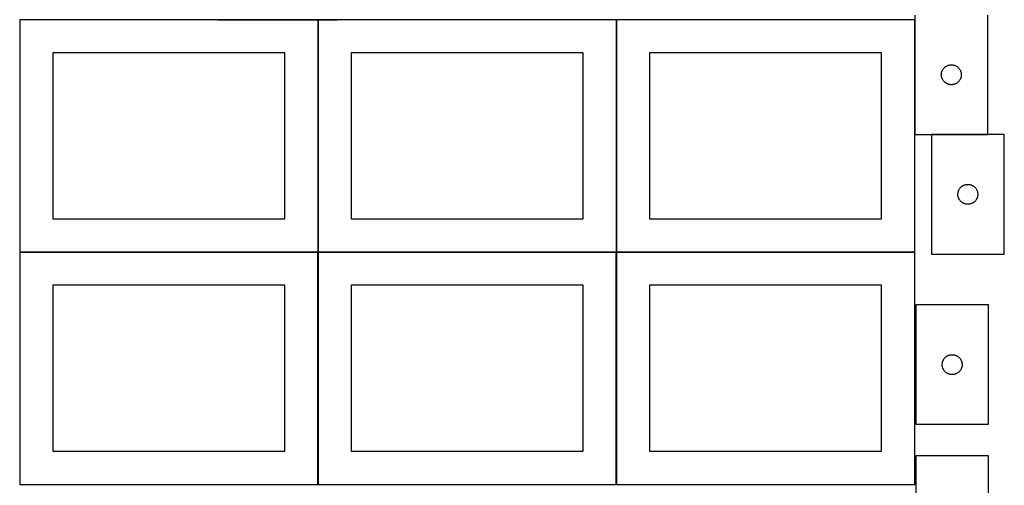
# Model space of a CAD drawing. Header units: millimetres. Extents: x 7 to 1493, y 7 to 2993.
# Tile 4 of 13: x 8 to 1493, y 1411 to 2113. Entities that reach past the tile are written whole.
import ezdxf

# ---------------------------------------------------------------- set-up
doc = ezdxf.new("R2010")
doc.units = ezdxf.units.MM
doc.layers.add('COMMON', color=5, linetype='CONTINUOUS', true_color=0x0000ff)
doc.layers.add('CUT', color=7, linetype='CONTINUOUS', true_color=0x000000)

msp = doc.modelspace()

# ---------------------------------------------------------------- linework, layer by layer
at = {"layer": 'COMMON'}
for p, q in [((306.651133, 2112.923826), (7.958198, 2112.923826)), ((306.851134, 2112.923825), (457.958198, 2112.923825)), ((458.058199, 1762.823825), (458.058199, 2112.823825)), ((458.158199, 2112.923825), (486.851134, 2112.923825)), ((908.158199, 2112.923826), (873.530565, 2112.923826)), ((908.2582, 1762.823825), (908.2582, 2112.823825)), ((1173.530565, 2112.923826), (908.3582, 2112.923826)), ((1358.4582, 2112.823825), (1358.4582, 1940.011538)), ((1383.48078, 1939.911537), (1468.558201, 1939.911537)), ((457.849575, 1762.723825), (7.958198, 1762.723825)), ((457.949576, 1412.623824), (457.949576, 1762.623824)), ((908.049576, 1762.723825), (458.158199, 1762.723825)), ((908.149577, 1412.623824), (908.149577, 1762.623824)), ((1358.249577, 1762.723825), (908.3582, 1762.723825))]:
    msp.add_line(p, q, dxfattribs=at)
at = {"layer": 'CUT'}
for p, q in [((457.958198, 2112.823825), (7.958198, 2112.823825)), ((7.958198, 2112.823825), (7.958198, 1762.823825)), ((457.958198, 1762.823825), (457.958198, 2112.823825)), ((908.158199, 2112.823825), (458.158199, 2112.823825)), ((458.158199, 2112.823825), (458.158199, 1762.823825)), ((908.158199, 1762.823825), (908.158199, 2112.823825)), ((1358.3582, 2112.823825), (908.3582, 2112.823825)), ((908.3582, 2112.823825), (908.3582, 1762.823825)), ((1358.3582, 1762.823825), (1358.3582, 2112.823825)), ((1358.558201, 2120.011538), (1358.558201, 1940.011538)), ((1468.558201, 1940.011538), (1468.558201, 2120.011538)), ((407.958198, 2062.823825), (57.958198, 2062.823825)), ((57.958198, 2062.823825), (57.958198, 1812.823825)), ((407.958198, 1812.823825), (407.958198, 2062.823825)), ((858.158199, 2062.823825), (508.158199, 2062.823825)), ((508.158199, 2062.823825), (508.158199, 1812.823825)), ((858.158199, 1812.823825), (858.158199, 2062.823825)), ((1308.3582, 2062.823825), (958.3582, 2062.823825)), ((958.3582, 2062.823825), (958.3582, 1812.823825)), ((1308.3582, 1812.823825), (1308.3582, 2062.823825)), ((1399.390863, 2034.939673), (1399.663342, 2035.662456)), ((1399.663342, 2035.662456), (1399.972667, 2036.370253)), ((1399.972667, 2036.370253), (1400.318019, 2037.061189)), ((1400.318019, 2037.061189), (1400.698482, 2037.73343)), ((1400.698482, 2037.73343), (1401.113046, 2038.385193)), ((1401.113046, 2038.385193), (1401.560613, 2039.014752)), ((1401.560613, 2039.014752), (1402.039994, 2039.620435)), ((1402.039994, 2039.620435), (1402.549921, 2040.200638)), ((1402.549921, 2040.200638), (1403.089039, 2040.75382)), ((1403.089039, 2040.75382), (1403.655919, 2041.278517)), ((1403.655919, 2041.278517), (1404.249059, 2041.773335)), ((1404.249059, 2041.773335), (1404.866885, 2042.236963)), ((1404.866885, 2042.236963), (1405.507758, 2042.668171)), ((1405.507758, 2042.668171), (1406.16998, 2043.065816)), ((1406.16998, 2043.065816), (1406.851794, 2043.428844)), ((1406.851794, 2043.428844), (1407.551393, 2043.756291)), ((1407.551393, 2043.756291), (1408.26692, 2044.04729)), ((1408.26692, 2044.04729), (1408.996479, 2044.301068)), ((1408.996479, 2044.301068), (1409.738134, 2044.516954)), ((1409.738134, 2044.516954), (1410.48992, 2044.694373)), ((1410.48992, 2044.694373), (1411.249843, 2044.832856)), ((1411.249843, 2044.832856), (1412.015886, 2044.932036)), ((1412.015886, 2044.932036), (1412.78602, 2044.991649)), ((1412.78602, 2044.991649), (1413.558201, 2045.011538)), ((1413.558201, 2045.011538), (1414.330382, 2044.991649)), ((1414.330382, 2044.991649), (1415.100516, 2044.932036)), ((1415.100516, 2044.932036), (1415.86656, 2044.832856)), ((1415.86656, 2044.832856), (1416.626482, 2044.694373)), ((1416.626482, 2044.694373), (1417.378268, 2044.516954)), ((1417.378268, 2044.516954), (1418.119924, 2044.301068)), ((1418.119924, 2044.301068), (1418.849482, 2044.04729)), ((1418.849482, 2044.04729), (1419.56501, 2043.756291)), ((1419.56501, 2043.756291), (1420.264608, 2043.428844)), ((1420.264608, 2043.428844), (1420.946422, 2043.065816)), ((1420.946422, 2043.065816), (1421.608644, 2042.668171)), ((1421.608644, 2042.668171), (1422.249518, 2042.236963)), ((1422.249518, 2042.236963), (1422.867343, 2041.773335)), ((1422.867343, 2041.773335), (1423.460483, 2041.278517)), ((1423.460483, 2041.278517), (1424.027363, 2040.75382)), ((1424.027363, 2040.75382), (1424.566482, 2040.200638)), ((1424.566482, 2040.200638), (1425.076408, 2039.620435)), ((1425.076408, 2039.620435), (1425.55579, 2039.014752)), ((1425.55579, 2039.014752), (1426.003356, 2038.385193)), ((1426.003356, 2038.385193), (1426.417921, 2037.73343)), ((1426.417921, 2037.73343), (1426.798383, 2037.061189)), ((1426.798383, 2037.061189), (1427.143735, 2036.370253)), ((1427.143735, 2036.370253), (1427.453061, 2035.662456)), ((1427.453061, 2035.662456), (1427.72554, 2034.939673)), ((1398.563174, 2030.397756), (1398.602938, 2031.16917)), ((1398.563174, 2029.625319), (1398.563174, 2030.397756)), ((1398.602938, 2028.853906), (1398.563174, 2029.625319)), ((1398.602938, 2031.16917), (1398.682361, 2031.937513)), ((1398.682361, 2028.085562), (1398.602938, 2028.853906)), ((1398.682361, 2031.937513), (1398.801232, 2032.700749)), ((1398.801232, 2027.322326), (1398.682361, 2028.085562)), ((1398.801232, 2032.700749), (1398.959236, 2033.456854)), ((1398.959236, 2026.566221), (1398.801232, 2027.322326)), ((1398.959236, 2033.456854), (1399.155953, 2034.203822)), ((1399.155953, 2025.819253), (1398.959236, 2026.566221)), ((1399.155953, 2034.203822), (1399.390863, 2034.939673)), ((1399.390863, 2025.083402), (1399.155953, 2025.819253)), ((1399.663342, 2024.360619), (1399.390863, 2025.083402)), ((1399.972667, 2023.652822), (1399.663342, 2024.360619)), ((1400.318019, 2022.961886), (1399.972667, 2023.652822)), ((1400.698482, 2022.289646), (1400.318019, 2022.961886)), ((1401.113046, 2021.637882), (1400.698482, 2022.289646)), ((1401.560613, 2021.008323), (1401.113046, 2021.637882)), ((1402.039994, 2020.40264), (1401.560613, 2021.008323)), ((1425.55579, 2021.008323), (1425.076408, 2020.40264)), ((1426.003356, 2021.637882), (1425.55579, 2021.008323)), ((1426.417921, 2022.289646), (1426.003356, 2021.637882)), ((1426.798383, 2022.961886), (1426.417921, 2022.289646)), ((1427.143735, 2023.652822), (1426.798383, 2022.961886)), ((1427.453061, 2024.360619), (1427.143735, 2023.652822)), ((1427.72554, 2025.083402), (1427.453061, 2024.360619)), ((1427.72554, 2034.939673), (1427.960449, 2034.203822)), ((1427.960449, 2025.819253), (1427.72554, 2025.083402)), ((1427.960449, 2034.203822), (1428.157167, 2033.456854)), ((1428.157167, 2026.566221), (1427.960449, 2025.819253)), ((1428.157167, 2033.456854), (1428.31517, 2032.700749)), ((1428.31517, 2027.322326), (1428.157167, 2026.566221)), ((1428.31517, 2032.700749), (1428.434041, 2031.937513)), ((1428.434041, 2028.085562), (1428.31517, 2027.322326)), ((1428.434041, 2031.937513), (1428.513464, 2031.16917)), ((1428.513464, 2028.853906), (1428.434041, 2028.085562)), ((1428.513464, 2031.16917), (1428.553228, 2030.397756)), ((1428.553228, 2029.625319), (1428.513464, 2028.853906)), ((1428.553228, 2030.397756), (1428.553228, 2029.625319)), ((1402.549921, 2019.822438), (1402.039994, 2020.40264)), ((1403.089039, 2019.269255), (1402.549921, 2019.822438)), ((1403.655919, 2018.744559), (1403.089039, 2019.269255)), ((1404.249059, 2018.249741), (1403.655919, 2018.744559)), ((1404.866885, 2017.786113), (1404.249059, 2018.249741)), ((1405.507758, 2017.354904), (1404.866885, 2017.786113)), ((1406.16998, 2016.957259), (1405.507758, 2017.354904)), ((1406.851794, 2016.594231), (1406.16998, 2016.957259)), ((1407.551393, 2016.266784), (1406.851794, 2016.594231)), ((1408.26692, 2015.975785), (1407.551393, 2016.266784)), ((1408.996479, 2015.722007), (1408.26692, 2015.975785)), ((1409.738134, 2015.506122), (1408.996479, 2015.722007)), ((1410.48992, 2015.328702), (1409.738134, 2015.506122)), ((1411.249843, 2015.190219), (1410.48992, 2015.328702)), ((1412.015886, 2015.091039), (1411.249843, 2015.190219)), ((1412.78602, 2015.031426), (1412.015886, 2015.091039)), ((1413.558201, 2015.011538), (1412.78602, 2015.031426)), ((1414.330382, 2015.031426), (1413.558201, 2015.011538)), ((1415.100516, 2015.091039), (1414.330382, 2015.031426)), ((1415.86656, 2015.190219), (1415.100516, 2015.091039)), ((1416.626482, 2015.328702), (1415.86656, 2015.190219)), ((1417.378268, 2015.506122), (1416.626482, 2015.328702)), ((1418.119924, 2015.722007), (1417.378268, 2015.506122)), ((1418.849482, 2015.975785), (1418.119924, 2015.722007)), ((1419.56501, 2016.266784), (1418.849482, 2015.975785)), ((1420.264608, 2016.594231), (1419.56501, 2016.266784)), ((1420.946422, 2016.957259), (1420.264608, 2016.594231)), ((1421.608644, 2017.354904), (1420.946422, 2016.957259)), ((1422.249518, 2017.786113), (1421.608644, 2017.354904)), ((1422.867343, 2018.249741), (1422.249518, 2017.786113)), ((1423.460483, 2018.744559), (1422.867343, 2018.249741)), ((1424.027363, 2019.269255), (1423.460483, 2018.744559)), ((1424.566482, 2019.822438), (1424.027363, 2019.269255)), ((1425.076408, 2020.40264), (1424.566482, 2019.822438)), ((1358.558201, 1940.011538), (1468.558201, 1940.011538)), ((1383.48078, 1939.811537), (1383.48078, 1759.811537)), ((1493.48078, 1939.811537), (1383.48078, 1939.811537)), ((1493.48078, 1759.811537), (1493.48078, 1939.811537)), ((1425.240598, 1856.861188), (1425.62106, 1857.533429)), ((1425.62106, 1857.533429), (1426.035624, 1858.185192)), ((1426.035624, 1858.185192), (1426.483191, 1858.814751)), ((1426.483191, 1858.814751), (1426.962573, 1859.420434)), ((1426.962573, 1859.420434), (1427.472499, 1860.000637)), ((1427.472499, 1860.000637), (1428.011617, 1860.553819)), ((1428.011617, 1860.553819), (1428.578498, 1861.078516)), ((1428.578498, 1861.078516), (1429.171637, 1861.573334)), ((1429.171637, 1861.573334), (1429.789463, 1862.036962)), ((1429.789463, 1862.036962), (1430.430337, 1862.46817)), ((1430.430337, 1862.46817), (1431.092559, 1862.865815)), ((1431.092559, 1862.865815), (1431.774373, 1863.228843)), ((1431.774373, 1863.228843), (1432.473971, 1863.55629)), ((1432.473971, 1863.55629), (1433.189498, 1863.847289)), ((1433.189498, 1863.847289), (1433.919057, 1864.101067)), ((1433.919057, 1864.101067), (1434.660713, 1864.316953)), ((1434.660713, 1864.316953), (1435.412499, 1864.494372)), ((1435.412499, 1864.494372), (1436.172421, 1864.632855)), ((1436.172421, 1864.632855), (1436.938465, 1864.732035)), ((1436.938465, 1864.732035), (1437.708598, 1864.791648)), ((1437.708598, 1864.791648), (1438.48078, 1864.811537)), ((1438.48078, 1864.811537), (1439.252961, 1864.791648)), ((1439.252961, 1864.791648), (1440.023095, 1864.732035)), ((1440.023095, 1864.732035), (1440.789138, 1864.632855)), ((1440.789138, 1864.632855), (1441.549061, 1864.494372)), ((1441.549061, 1864.494372), (1442.300846, 1864.316953)), ((1442.300846, 1864.316953), (1443.042502, 1864.101067)), ((1443.042502, 1864.101067), (1443.772061, 1863.847289)), ((1443.772061, 1863.847289), (1444.487588, 1863.55629)), ((1444.487588, 1863.55629), (1445.187186, 1863.228843)), ((1445.187186, 1863.228843), (1445.869001, 1862.865815)), ((1445.869001, 1862.865815), (1446.531222, 1862.46817)), ((1446.531222, 1862.46817), (1447.172096, 1862.036962)), ((1447.172096, 1862.036962), (1447.789922, 1861.573334)), ((1447.789922, 1861.573334), (1448.383061, 1861.078516)), ((1448.383061, 1861.078516), (1448.949942, 1860.553819)), ((1448.949942, 1860.553819), (1449.48906, 1860.000637)), ((1449.48906, 1860.000637), (1449.998986, 1859.420434)), ((1449.998986, 1859.420434), (1450.478368, 1858.814751)), ((1450.478368, 1858.814751), (1450.925935, 1858.185192)), ((1450.925935, 1858.185192), (1451.340499, 1857.533429)), ((1451.340499, 1857.533429), (1451.720962, 1856.861188)), ((1423.485753, 1850.197755), (1423.525517, 1850.969169)), ((1423.485753, 1849.425318), (1423.485753, 1850.197755)), ((1423.525517, 1848.653905), (1423.485753, 1849.425318)), ((1423.525517, 1850.969169), (1423.604939, 1851.737512)), ((1423.604939, 1847.885561), (1423.525517, 1848.653905)), ((1423.604939, 1851.737512), (1423.72381, 1852.500748)), ((1423.72381, 1847.122325), (1423.604939, 1847.885561)), ((1423.72381, 1852.500748), (1423.881814, 1853.256853)), ((1423.881814, 1846.36622), (1423.72381, 1847.122325)), ((1423.881814, 1853.256853), (1424.078531, 1854.003821)), ((1424.078531, 1845.619252), (1423.881814, 1846.36622)), ((1424.078531, 1854.003821), (1424.313441, 1854.739672)), ((1424.313441, 1844.883401), (1424.078531, 1845.619252)), ((1424.313441, 1854.739672), (1424.58592, 1855.462455)), ((1424.58592, 1844.160618), (1424.313441, 1844.883401)), ((1424.58592, 1855.462455), (1424.895246, 1856.170252)), ((1424.895246, 1843.452821), (1424.58592, 1844.160618)), ((1424.895246, 1856.170252), (1425.240598, 1856.861188)), ((1425.240598, 1842.761885), (1424.895246, 1843.452821)), ((1425.62106, 1842.089645), (1425.240598, 1842.761885)), ((1451.720962, 1842.761885), (1451.340499, 1842.089645)), ((1451.720962, 1856.861188), (1452.066314, 1856.170252)), ((1452.066314, 1843.452821), (1451.720962, 1842.761885)), ((1452.066314, 1856.170252), (1452.375639, 1855.462455)), ((1452.375639, 1844.160618), (1452.066314, 1843.452821)), ((1452.375639, 1855.462455), (1452.648118, 1854.739672)), ((1452.648118, 1844.883401), (1452.375639, 1844.160618)), ((1452.648118, 1854.739672), (1452.883028, 1854.003821)), ((1452.883028, 1845.619252), (1452.648118, 1844.883401)), ((1452.883028, 1854.003821), (1453.079745, 1853.256853)), ((1453.079745, 1846.36622), (1452.883028, 1845.619252)), ((1453.079745, 1853.256853), (1453.237749, 1852.500748)), ((1453.237749, 1847.122325), (1453.079745, 1846.36622)), ((1453.237749, 1852.500748), (1453.35662, 1851.737512)), ((1453.35662, 1847.885561), (1453.237749, 1847.122325)), ((1453.35662, 1851.737512), (1453.436042, 1850.969169)), ((1453.436042, 1848.653905), (1453.35662, 1847.885561)), ((1453.436042, 1850.969169), (1453.475807, 1850.197755)), ((1453.475807, 1849.425318), (1453.436042, 1848.653905)), ((1453.475807, 1850.197755), (1453.475807, 1849.425318)), ((1426.035624, 1841.437881), (1425.62106, 1842.089645)), ((1426.483191, 1840.808322), (1426.035624, 1841.437881)), ((1426.962573, 1840.202639), (1426.483191, 1840.808322)), ((1427.472499, 1839.622437), (1426.962573, 1840.202639)), ((1428.011617, 1839.069254), (1427.472499, 1839.622437)), ((1428.578498, 1838.544558), (1428.011617, 1839.069254)), ((1429.171637, 1838.04974), (1428.578498, 1838.544558)), ((1429.789463, 1837.586112), (1429.171637, 1838.04974)), ((1430.430337, 1837.154903), (1429.789463, 1837.586112)), ((1431.092559, 1836.757258), (1430.430337, 1837.154903)), ((1431.774373, 1836.39423), (1431.092559, 1836.757258)), ((1432.473971, 1836.066783), (1431.774373, 1836.39423)), ((1433.189498, 1835.775784), (1432.473971, 1836.066783)), ((1433.919057, 1835.522006), (1433.189498, 1835.775784)), ((1434.660713, 1835.306121), (1433.919057, 1835.522006)), ((1435.412499, 1835.128701), (1434.660713, 1835.306121)), ((1436.172421, 1834.990218), (1435.412499, 1835.128701)), ((1436.938465, 1834.891038), (1436.172421, 1834.990218)), ((1437.708598, 1834.831425), (1436.938465, 1834.891038)), ((1438.48078, 1834.811537), (1437.708598, 1834.831425)), ((1439.252961, 1834.831425), (1438.48078, 1834.811537)), ((1440.023095, 1834.891038), (1439.252961, 1834.831425)), ((1440.789138, 1834.990218), (1440.023095, 1834.891038)), ((1441.549061, 1835.128701), (1440.789138, 1834.990218)), ((1442.300846, 1835.306121), (1441.549061, 1835.128701)), ((1443.042502, 1835.522006), (1442.300846, 1835.306121)), ((1443.772061, 1835.775784), (1443.042502, 1835.522006)), ((1444.487588, 1836.066783), (1443.772061, 1835.775784)), ((1445.187186, 1836.39423), (1444.487588, 1836.066783)), ((1445.869001, 1836.757258), (1445.187186, 1836.39423)), ((1446.531222, 1837.154903), (1445.869001, 1836.757258)), ((1447.172096, 1837.586112), (1446.531222, 1837.154903)), ((1447.789922, 1838.04974), (1447.172096, 1837.586112)), ((1448.383061, 1838.544558), (1447.789922, 1838.04974)), ((1448.949942, 1839.069254), (1448.383061, 1838.544558)), ((1449.48906, 1839.622437), (1448.949942, 1839.069254)), ((1449.998986, 1840.202639), (1449.48906, 1839.622437)), ((1450.478368, 1840.808322), (1449.998986, 1840.202639)), ((1450.925935, 1841.437881), (1450.478368, 1840.808322)), ((1451.340499, 1842.089645), (1450.925935, 1841.437881)), ((57.958198, 1812.823825), (407.958198, 1812.823825)), ((508.158199, 1812.823825), (858.158199, 1812.823825)), ((958.3582, 1812.823825), (1308.3582, 1812.823825)), ((457.849575, 1762.623824), (7.849575, 1762.623824)), ((7.849575, 1762.623824), (7.849575, 1412.623824)), ((7.958198, 1762.823825), (457.958198, 1762.823825)), ((457.849575, 1412.623824), (457.849575, 1762.623824)), ((908.049576, 1762.623824), (458.049576, 1762.623824)), ((458.049576, 1762.623824), (458.049576, 1412.623824)), ((458.158199, 1762.823825), (908.158199, 1762.823825)), ((908.049576, 1412.623824), (908.049576, 1762.623824)), ((1358.249577, 1762.623824), (908.249577, 1762.623824)), ((908.249577, 1762.623824), (908.249577, 1412.623824)), ((908.3582, 1762.823825), (1358.3582, 1762.823825)), ((1358.249577, 1412.623824), (1358.249577, 1762.623824)), ((1383.48078, 1759.811537), (1493.48078, 1759.811537)), ((407.849575, 1712.623824), (57.849575, 1712.623824)), ((57.849575, 1712.623824), (57.849575, 1462.623824)), ((407.849575, 1462.623824), (407.849575, 1712.623824)), ((858.049576, 1712.623824), (508.049576, 1712.623824)), ((508.049576, 1712.623824), (508.049576, 1462.623824)), ((858.049576, 1462.623824), (858.049576, 1712.623824)), ((1308.249577, 1712.623824), (958.249577, 1712.623824)), ((958.249577, 1712.623824), (958.249577, 1462.623824)), ((1308.249577, 1462.623824), (1308.249577, 1712.623824)), ((1469.774235, 1683.078188), (1359.774235, 1683.078188)), ((1359.774235, 1683.078188), (1359.774235, 1503.078188)), ((1469.774235, 1503.078188), (1469.774235, 1683.078188)), ((1404.871953, 1604.345167), (1405.465093, 1604.839985)), ((1405.465093, 1604.839985), (1406.082919, 1605.303613)), ((1406.082919, 1605.303613), (1406.723792, 1605.734821)), ((1406.723792, 1605.734821), (1407.386014, 1606.132467)), ((1407.386014, 1606.132467), (1408.067828, 1606.495494)), ((1408.067828, 1606.495494), (1408.767427, 1606.822942)), ((1408.767427, 1606.822942), (1409.482954, 1607.11394)), ((1409.482954, 1607.11394), (1410.212513, 1607.367719)), ((1410.212513, 1607.367719), (1410.954168, 1607.583604)), ((1410.954168, 1607.583604), (1411.705954, 1607.761023)), ((1411.705954, 1607.761023), (1412.465876, 1607.899506)), ((1412.465876, 1607.899506), (1413.23192, 1607.998686)), ((1413.23192, 1607.998686), (1414.002054, 1608.058299)), ((1414.002054, 1608.058299), (1414.774235, 1608.078188)), ((1414.774235, 1608.078188), (1415.546416, 1608.058299)), ((1415.546416, 1608.058299), (1416.31655, 1607.998686)), ((1416.31655, 1607.998686), (1417.082594, 1607.899506)), ((1417.082594, 1607.899506), (1417.842516, 1607.761023)), ((1417.842516, 1607.761023), (1418.594302, 1607.583604)), ((1418.594302, 1607.583604), (1419.335958, 1607.367719)), ((1419.335958, 1607.367719), (1420.065516, 1607.11394)), ((1420.065516, 1607.11394), (1420.781044, 1606.822942)), ((1420.781044, 1606.822942), (1421.480642, 1606.495494)), ((1421.480642, 1606.495494), (1422.162456, 1606.132467)), ((1422.162456, 1606.132467), (1422.824678, 1605.734821)), ((1422.824678, 1605.734821), (1423.465552, 1605.303613)), ((1423.465552, 1605.303613), (1424.083377, 1604.839985)), ((1424.083377, 1604.839985), (1424.676517, 1604.345167)), ((1399.779208, 1593.464407), (1399.818972, 1594.23582)), ((1399.779208, 1592.691969), (1399.779208, 1593.464407)), ((1399.818972, 1591.920556), (1399.779208, 1592.691969)), ((1399.818972, 1594.23582), (1399.898395, 1595.004163)), ((1399.898395, 1591.152213), (1399.818972, 1591.920556)), ((1399.898395, 1595.004163), (1400.017266, 1595.767399)), ((1400.017266, 1590.388977), (1399.898395, 1591.152213)), ((1400.017266, 1595.767399), (1400.17527, 1596.523504)), ((1400.17527, 1589.632872), (1400.017266, 1590.388977)), ((1400.17527, 1596.523504), (1400.371987, 1597.270473)), ((1400.371987, 1588.885903), (1400.17527, 1589.632872)), ((1400.371987, 1597.270473), (1400.606897, 1598.006324)), ((1400.606897, 1598.006324), (1400.879376, 1598.729106)), ((1400.879376, 1598.729106), (1401.188701, 1599.436904)), ((1401.188701, 1599.436904), (1401.534053, 1600.127839)), ((1401.534053, 1600.127839), (1401.914516, 1600.80008)), ((1401.914516, 1600.80008), (1402.32908, 1601.451844)), ((1402.32908, 1601.451844), (1402.776646, 1602.081402)), ((1402.776646, 1602.081402), (1403.256028, 1602.687086)), ((1403.256028, 1602.687086), (1403.765955, 1603.267288)), ((1403.765955, 1603.267288), (1404.305073, 1603.820471)), ((1404.305073, 1603.820471), (1404.871953, 1604.345167)), ((1424.676517, 1604.345167), (1425.243397, 1603.820471)), ((1425.243397, 1603.820471), (1425.782516, 1603.267288)), ((1425.782516, 1603.267288), (1426.292442, 1602.687086)), ((1426.292442, 1602.687086), (1426.771824, 1602.081402)), ((1426.771824, 1602.081402), (1427.21939, 1601.451844)), ((1427.21939, 1601.451844), (1427.633955, 1600.80008)), ((1427.633955, 1600.80008), (1428.014417, 1600.127839)), ((1428.014417, 1600.127839), (1428.359769, 1599.436904)), ((1428.359769, 1599.436904), (1428.669095, 1598.729106)), ((1428.669095, 1598.729106), (1428.941574, 1598.006324)), ((1428.941574, 1598.006324), (1429.176483, 1597.270473)), ((1429.176483, 1597.270473), (1429.373201, 1596.523504)), ((1429.373201, 1589.632872), (1429.176483, 1588.885903)), ((1429.373201, 1596.523504), (1429.531204, 1595.767399)), ((1429.531204, 1590.388977), (1429.373201, 1589.632872)), ((1429.531204, 1595.767399), (1429.650075, 1595.004163)), ((1429.650075, 1591.152213), (1429.531204, 1590.388977)), ((1429.650075, 1595.004163), (1429.729498, 1594.23582)), ((1429.729498, 1591.920556), (1429.650075, 1591.152213)), ((1429.729498, 1594.23582), (1429.769262, 1593.464407)), ((1429.769262, 1592.691969), (1429.729498, 1591.920556)), ((1429.769262, 1593.464407), (1429.769262, 1592.691969)), ((1400.606897, 1588.150052), (1400.371987, 1588.885903)), ((1400.879376, 1587.42727), (1400.606897, 1588.150052)), ((1401.188701, 1586.719472), (1400.879376, 1587.42727)), ((1401.534053, 1586.028537), (1401.188701, 1586.719472)), ((1401.914516, 1585.356296), (1401.534053, 1586.028537)), ((1402.32908, 1584.704532), (1401.914516, 1585.356296)), ((1402.776646, 1584.074974), (1402.32908, 1584.704532)), ((1403.256028, 1583.46929), (1402.776646, 1584.074974)), ((1403.765955, 1582.889088), (1403.256028, 1583.46929)), ((1404.305073, 1582.335905), (1403.765955, 1582.889088)), ((1404.871953, 1581.811209), (1404.305073, 1582.335905)), ((1405.465093, 1581.316391), (1404.871953, 1581.811209)), ((1406.082919, 1580.852763), (1405.465093, 1581.316391)), ((1406.723792, 1580.421555), (1406.082919, 1580.852763)), ((1407.386014, 1580.023909), (1406.723792, 1580.421555)), ((1408.067828, 1579.660882), (1407.386014, 1580.023909)), ((1408.767427, 1579.333434), (1408.067828, 1579.660882)), ((1409.482954, 1579.042436), (1408.767427, 1579.333434)), ((1410.212513, 1578.788657), (1409.482954, 1579.042436)), ((1410.954168, 1578.572772), (1410.212513, 1578.788657)), ((1411.705954, 1578.395353), (1410.954168, 1578.572772)), ((1412.465876, 1578.25687), (1411.705954, 1578.395353)), ((1413.23192, 1578.15769), (1412.465876, 1578.25687)), ((1414.002054, 1578.098077), (1413.23192, 1578.15769)), ((1414.774235, 1578.078188), (1414.002054, 1578.098077)), ((1415.546416, 1578.098077), (1414.774235, 1578.078188)), ((1416.31655, 1578.15769), (1415.546416, 1578.098077)), ((1417.082594, 1578.25687), (1416.31655, 1578.15769)), ((1417.842516, 1578.395353), (1417.082594, 1578.25687)), ((1418.594302, 1578.572772), (1417.842516, 1578.395353)), ((1419.335958, 1578.788657), (1418.594302, 1578.572772)), ((1420.065516, 1579.042436), (1419.335958, 1578.788657)), ((1420.781044, 1579.333434), (1420.065516, 1579.042436)), ((1421.480642, 1579.660882), (1420.781044, 1579.333434)), ((1422.162456, 1580.023909), (1421.480642, 1579.660882)), ((1422.824678, 1580.421555), (1422.162456, 1580.023909)), ((1423.465552, 1580.852763), (1422.824678, 1580.421555)), ((1424.083377, 1581.316391), (1423.465552, 1580.852763)), ((1424.676517, 1581.811209), (1424.083377, 1581.316391)), ((1425.243397, 1582.335905), (1424.676517, 1581.811209)), ((1425.782516, 1582.889088), (1425.243397, 1582.335905)), ((1426.292442, 1583.46929), (1425.782516, 1582.889088)), ((1426.771824, 1584.074974), (1426.292442, 1583.46929)), ((1427.21939, 1584.704532), (1426.771824, 1584.074974)), ((1427.633955, 1585.356296), (1427.21939, 1584.704532)), ((1428.014417, 1586.028537), (1427.633955, 1585.356296)), ((1428.359769, 1586.719472), (1428.014417, 1586.028537)), ((1428.669095, 1587.42727), (1428.359769, 1586.719472)), ((1428.941574, 1588.150052), (1428.669095, 1587.42727)), ((1429.176483, 1588.885903), (1428.941574, 1588.150052)), ((1359.774235, 1503.078188), (1469.774235, 1503.078188)), ((57.849575, 1462.623824), (407.849575, 1462.623824)), ((508.049576, 1462.623824), (858.049576, 1462.623824)), ((958.249577, 1462.623824), (1308.249577, 1462.623824)), ((1359.774235, 1455.694394), (1359.774235, 1275.694394)), ((1469.774235, 1455.694394), (1359.774235, 1455.694394)), ((1469.774235, 1275.694394), (1469.774235, 1455.694394)), ((7.849575, 1412.623824), (457.849575, 1412.623824)), ((458.049576, 1412.623824), (908.049576, 1412.623824)), ((908.249577, 1412.623824), (1358.249577, 1412.623824))]:
    msp.add_line(p, q, dxfattribs=at)

doc.saveas('drawing.dxf')
